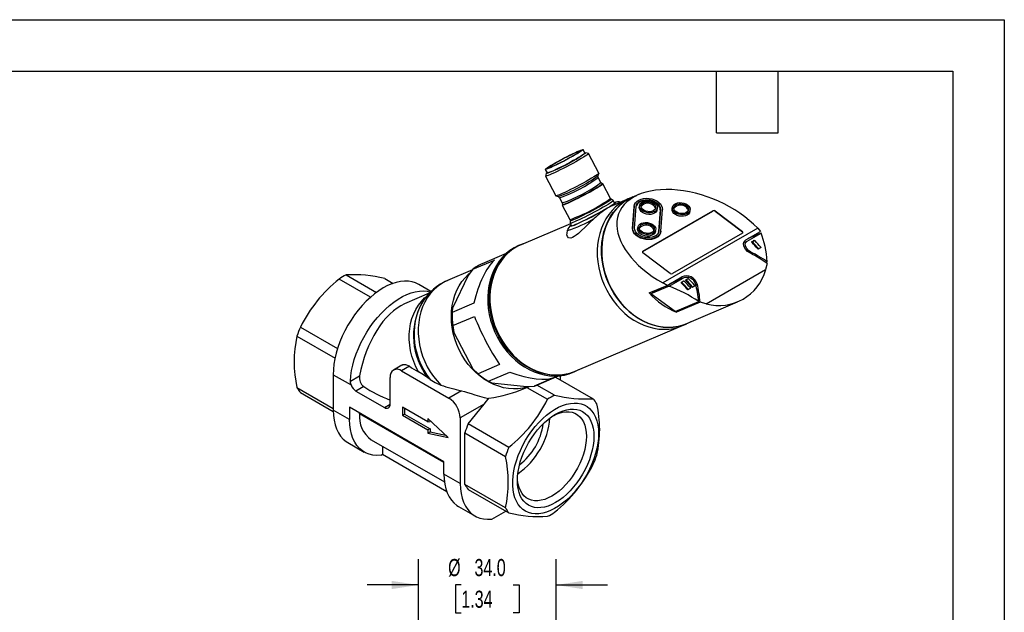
# Model space of a CAD drawing. Header units: millimetres. Extents: x 0 to 559, y 0 to 432.
# Tile 4 of 4: x 316 to 559, y 285 to 432. Entities that reach past the tile are written whole.
import ezdxf

# ---------------------------------------------------------------- set-up
doc = ezdxf.new("R2010")
doc.units = ezdxf.units.MM
doc.header["$LTSCALE"] = 2
doc.layers.add('DIMENSIONS', color=140, linetype='Continuous', lineweight=25)
doc.layers.add('TEXT', color=140, linetype='Continuous', lineweight=25)
doc.styles.add('SLDTEXTSTYLE0', font='TXT', dxfattribs={"width": 0.7})
doc.dimstyles.new('SLDDIMSTYLE5', dxfattribs={"dimtxt": 4.316016, "dimasz": 6.604, "dimexe": 0, "dimexo": 0.0625, "dimgap": 1.079004, "dimtad": 0, "dimtih": 1, "dimtoh": 1, "dimrnd": 1e-09, "dimzin": 4, "dimdsep": 46, "dimtxsty": 'SLDTEXTSTYLE0', "dimsah": 1, "dimcen": 0.09, "dimadec": 0, "dimazin": 1, "dimtfac": 1, "dimtmove": 0, "dimatfit": 0, "dimfxl": 0, "dimfrac": 2, "dimtolj": 1, "dimtzin": 12, "dimarcsym": 0})

# ---------------------------------------------------------------- blocks, each defined once
blk = doc.blocks.new('_D_10')
at = {"layer": 'DIMENSIONS'}
for p, q in [((414.08, 279.11), (414.08, 298.45)), ((448.08, 279.11), (448.08, 298.45)), ((414.08, 292.1), (401.38, 292.1)), ((424.67, 292.1), (423.22, 292.1)), ((423.22, 292.1), (423.22, 285.24)), ((437.49, 292.1), (438.94, 292.1)), ((438.94, 292.1), (438.94, 285.24)), ((448.08, 292.1), (460.78, 292.1)), ((423.22, 285.24), (424.67, 285.24)), ((438.94, 285.24), (437.49, 285.24))]:
    blk.add_line(p, q, dxfattribs=at)
for points in [[(414.08, 292.1), (407.47, 293.11), (407.47, 291.08)], [(448.08, 292.1), (454.68, 291.08), (454.68, 293.11)]]:
    blk.add_solid(points, dxfattribs=at)
at = {"layer": 'DIMENSIONS', "char_height": 4.233, "attachment_point": 1, "style": 'SLDTEXTSTYLE0'}
for s, insert in [('%%c', (421.41, 298.52)), ('34.0', (427.92, 298.52)), ('1.34', (424.67, 290.7))]:
    blk.add_mtext(s, dxfattribs=dict(at, insert=insert))

msp = doc.modelspace()

# ---------------------------------------------------------------- linework, layer by layer
at = {"color": 7, "linetype": 'Continuous'}
for p, q in [((0.005, 431.805), (558.805, 431.805)), ((558.805, 431.805), (558.805, 0.005))]:
    msp.add_line(p, q, dxfattribs=at)
for p, q in [((455.207, 398.819), (454.743, 399.703)), ((456.064, 398.727), (455.39, 398.935)), ((458.633, 393.852), (456.081, 398.714)), ((445.402, 394.801), (445.865, 393.917)), ((445.666, 393.832), (445.455, 393.16)), ((445.455, 393.138), (448.007, 388.276)), ((458.454, 393.259), (458.633, 393.83)), ((459.169, 391.538), (458.495, 392.823)), ((459.605, 391.226), (459.505, 391.257)), ((461.501, 387.633), (459.622, 391.214)), ((448.025, 388.263), (448.596, 388.086)), ((448.932, 387.804), (449.606, 386.52)), ((462.178, 387.089), (461.687, 387.424)), ((465.011, 387.105), (461.91, 385.783)), ((462.506, 386.47), (462.185, 387.081)), ((467.036, 388.023), (465.968, 387.568)), ((468.438, 388.567), (467.055, 387.977)), ((449.647, 386.083), (449.615, 385.983)), ((449.616, 385.963), (451.495, 382.382)), ((466.965, 380.199), (467.367, 385.568)), ((467.389, 385.717), (466.988, 380.348)), ((467.367, 385.568), (467.389, 385.717)), ((467.367, 385.568), (467.379, 385.68)), ((467.401, 385.828), (467.379, 385.68)), ((467.484, 380.29), (467.885, 385.659)), ((468.701, 385.9), (468.64, 385.492)), ((469.501, 374.515), (486.823, 384.514)), ((469.512, 374.589), (486.834, 384.588)), ((473.042, 384.836), (473.103, 385.245)), ((473.819, 384.817), (473.418, 379.448)), ((473.841, 384.966), (473.44, 379.597)), ((473.841, 384.966), (473.819, 384.817)), ((473.936, 379.539), (474.337, 384.908)), ((476.785, 385.429), (476.724, 385.021)), ((481.126, 384.365), (481.187, 384.774)), ((486.823, 384.514), (486.834, 384.588)), ((487.396, 384.539), (487.385, 384.465)), ((487.385, 384.465), (494.124, 379.342)), ((487.396, 384.539), (494.135, 379.416)), ((451.561, 382.11), (451.557, 381.516)), ((451.619, 381.393), (439.433, 376.195)), ((450.855, 379.702), (450.765, 379.005)), ((451.56, 381.505), (451.88, 380.894)), ((466.988, 380.348), (466.965, 380.199)), ((468.3, 380.531), (468.239, 380.123)), ((472.64, 379.467), (472.701, 379.875)), ((473.418, 379.448), (473.44, 379.597)), ((497.878, 380.278), (474.451, 366.753)), ((494.961, 377.377), (498.569, 379.46)), ((497.878, 380.278), (498.569, 379.46)), ((473.902, 379.279), (473.924, 379.428)), ((494.132, 379.04), (476.811, 369.041)), ((494.124, 379.342), (494.135, 379.416)), ((494.464, 376.732), (495.291, 377.085)), ((495.291, 377.085), (498.721, 379.065)), ((498.721, 379.065), (495.519, 377.7)), ((496.465, 376.946), (496.748, 377.109)), ((496.465, 376.946), (496.65, 377.025)), ((496.65, 377.025), (496.933, 377.188)), ((496.748, 377.109), (496.933, 377.188)), ((496.748, 377.109), (496.764, 377.115)), ((496.948, 377.195), (496.763, 377.117)), ((439.275, 376.182), (438.912, 376.028)), ((469.512, 374.589), (469.501, 374.515)), ((496.661, 376.792), (496.478, 376.713)), ((497.84, 375.239), (498.012, 375.312)), ((498.1, 375.154), (498.271, 375.226)), ((498.569, 375.397), (498.286, 375.234)), ((427.53, 370.145), (432.846, 372.412)), ((435.753, 374.012), (429.856, 371.496)), ((476.248, 369.09), (469.509, 374.213)), ((495.853, 374.238), (496.192, 374.382)), ((427.401, 369.976), (421.27, 367.361)), ((427.53, 370.145), (426.351, 368.602)), ((485.167, 361.551), (499.853, 370.029)), ((500.242, 371.574), (499.853, 370.029)), ((499.891, 371.814), (500.262, 371.973)), ((402.251, 363.222), (394.477, 367.71)), ((396.217, 368.714), (403.701, 364.394)), ((405.756, 367.861), (407.863, 366.644)), ((426.351, 368.602), (422.49, 360.529)), ((475.513, 366.15), (479.121, 368.233)), ((476.023, 365.962), (479.452, 367.942)), ((476.251, 366.576), (479.452, 367.942)), ((479.59, 368.01), (476.313, 366.612)), ((480.131, 367.516), (480.414, 367.68)), ((480.131, 367.516), (480.316, 367.595)), ((480.327, 367.362), (480.144, 367.284)), ((480.316, 367.595), (480.599, 367.758)), ((480.414, 367.68), (480.599, 367.758)), ((480.414, 367.68), (480.43, 367.685)), ((480.614, 367.766), (480.429, 367.687)), ((417.177, 364.624), (414.146, 366.374)), ((471.104, 364.27), (475.513, 366.15)), ((476.023, 365.962), (471.468, 364.019)), ((471.468, 364.019), (474.161, 365.573)), ((475.513, 366.15), (474.451, 366.753)), ((479.071, 366.904), (479.353, 367.067)), ((479.071, 366.904), (479.255, 366.983)), ((479.266, 366.75), (479.083, 366.672)), ((479.255, 366.983), (479.538, 367.146)), ((479.353, 367.067), (479.538, 367.146)), ((479.353, 367.067), (479.369, 367.073)), ((479.553, 367.154), (479.369, 367.075)), ((480.445, 365.197), (480.617, 365.27)), ((480.705, 365.112), (480.876, 365.185)), ((481.174, 365.355), (480.891, 365.192)), ((481.506, 365.809), (481.677, 365.882)), ((481.766, 365.724), (481.937, 365.797)), ((482.234, 365.968), (481.952, 365.804)), ((482.598, 366.349), (482.936, 366.493)), ((416.761, 364.188), (410.64, 361.577)), ((477.479, 359.699), (471.468, 364.019)), ((415.066, 362.007), (414.873, 361.698)), ((427.735, 361.726), (422.42, 359.459)), ((422.42, 359.459), (422.49, 360.529)), ((477.479, 359.699), (483.31, 362.187)), ((483.671, 362.008), (477.824, 359.514)), ((480.395, 356.703), (492.936, 362.052)), ((485.167, 361.551), (483.671, 362.008)), ((422.582, 356.194), (427.898, 358.461)), ((477.824, 359.514), (477.808, 359.84)), ((384.938, 355.844), (394.107, 350.551)), ((422.582, 356.194), (422.789, 354.505)), ((452.773, 344.922), (478.35, 355.831)), ((479.347, 356.202), (480.414, 356.657)), ((384.069, 353.602), (393.476, 348.171)), ((422.789, 354.505), (427.497, 345.534)), ((409.939, 346.393), (407.909, 345.221)), ((411.846, 346.141), (409.909, 345.023)), ((428.814, 344.318), (427.497, 345.534)), ((434.129, 346.586), (428.814, 344.318)), ((393.022, 344.074), (393.022, 335.296)), ((393.022, 344.074), (397.426, 341.532)), ((397.257, 342.47), (399.551, 343.794)), ((407.08, 336.775), (407.08, 343.389)), ((409.909, 345.023), (421.589, 338.279)), ((416.977, 342.845), (416.426, 343.264)), ((429.773, 343.51), (430.101, 343.268)), ((431.357, 342.428), (436.672, 344.695)), ((448.014, 343.506), (442.698, 341.239)), ((442.752, 341.262), (448.649, 343.777)), ((447.974, 343.489), (457.25, 338.134)), ((449.166, 342.801), (449.166, 343.828)), ((452.29, 344.662), (452.653, 344.816)), ((384.069, 340.883), (393.022, 335.714)), ((400.574, 341.119), (398.651, 340.008)), ((431.357, 342.428), (432.189, 342.046)), ((432.189, 342.046), (440.757, 341.148)), ((440.431, 340.745), (441.453, 341.18)), ((440.757, 341.148), (442.698, 341.239)), ((440.866, 340.93), (445.972, 337.983)), ((442.698, 341.239), (442.752, 341.262)), ((447.711, 338.987), (443.338, 341.512)), ((384.938, 339.645), (393.025, 334.977)), ((398.651, 340.008), (405.666, 335.959)), ((424.709, 340.081), (421.589, 338.279)), ((430.28, 336.764), (431.466, 338.24)), ((420.387, 322.561), (397.053, 336.032)), ((397.053, 336.032), (397.053, 332.97)), ((405.666, 335.959), (407.08, 336.775)), ((416.42, 332.441), (410.134, 336.07)), ((410.134, 336.07), (410.134, 334.036)), ((410.672, 335.759), (410.672, 334.347)), ((430.28, 336.764), (424.418, 333.381)), ((426.383, 331.918), (430.28, 336.764)), ((397.053, 332.97), (393.022, 335.296)), ((399.528, 334.398), (399.528, 334.603)), ((420.387, 322.356), (399.528, 334.398)), ((410.134, 334.036), (410.672, 334.347)), ((410.134, 334.036), (416.42, 330.408)), ((410.672, 334.347), (416.958, 330.718)), ((421.448, 328.522), (416.42, 333.253)), ((416.42, 333.253), (416.42, 332.441)), ((424.418, 333.381), (424.418, 317.172)), ((416.42, 332.441), (416.958, 332.489)), ((416.958, 332.747), (416.958, 332.489)), ((436.433, 326.116), (426.383, 331.918)), ((416.958, 330.718), (416.42, 330.408)), ((416.42, 330.408), (416.42, 329.595)), ((416.42, 329.595), (416.958, 329.953)), ((416.42, 329.595), (421.448, 328.522)), ((416.958, 330.718), (416.958, 329.953)), ((416.958, 329.953), (420.798, 329.134)), ((425.514, 329.676), (435.563, 323.875)), ((425.514, 316.957), (425.514, 329.676)), ((396.647, 327.284), (400.678, 324.957)), ((402.428, 327.989), (420.512, 317.549)), ((405.184, 326.397), (405.184, 324.395)), ((404.834, 324.193), (405.184, 324.395)), ((405.184, 324.395), (421.064, 315.228)), ((420.387, 319.499), (420.387, 322.561)), ((424.418, 317.172), (420.387, 319.499)), ((435.563, 311.155), (425.514, 316.957)), ((426.383, 315.719), (436.433, 309.918)), ((424.012, 311.487), (428.043, 309.16)), ((432.199, 308.396), (435.635, 310.379))]:
    msp.add_line(p, q)
at = {"flags": 128}
for points in [[(453.802, 399.405), (454.197, 399.567), (454.49, 399.671), (454.674, 399.716), (454.745, 399.7), (454.701, 399.624), (454.542, 399.489), (454.274, 399.299), (453.902, 399.059), (453.436, 398.775), (452.888, 398.453), (452.269, 398.101), (451.597, 397.729), (450.887, 397.344), (450.157, 396.958), (449.426, 396.578), (448.71, 396.216), (448.027, 395.879), (447.395, 395.575), (446.829, 395.313), (446.343, 395.099), (445.948, 394.937), (445.655, 394.833), (445.471, 394.788), (445.4, 394.804), (445.444, 394.88), (445.603, 395.015), (445.871, 395.205), (446.243, 395.445), (446.709, 395.729), (447.257, 396.051), (447.876, 396.403), (448.548, 396.775), (449.258, 397.16), (449.988, 397.546), (450.719, 397.926), (451.435, 398.288), (452.118, 398.626), (452.75, 398.929), (453.316, 399.191), (453.802, 399.405)], [(455.166, 398.897), (455.324, 398.935), (455.406, 398.925), (455.374, 398.854), (455.228, 398.725), (454.973, 398.54), (454.613, 398.305), (454.158, 398.024), (453.618, 397.705), (453.006, 397.354), (452.336, 396.98), (451.624, 396.592), (450.886, 396.198), (450.14, 395.809), (449.403, 395.432), (448.693, 395.078), (448.026, 394.754), (447.418, 394.467), (446.883, 394.225), (446.434, 394.034), (446.081, 393.897), (445.832, 393.818), (445.694, 393.798), (445.669, 393.839), (445.758, 393.94), (445.824, 393.995)], [(453.06, 398.977), (452.623, 398.784), (452.109, 398.544), (451.532, 398.265), (450.912, 397.955), (450.266, 397.624), (449.614, 397.282), (448.976, 396.938), (448.371, 396.604), (447.818, 396.29), (447.333, 396.005), (446.932, 395.758), (446.626, 395.557), (446.425, 395.407), (446.335, 395.313), (446.358, 395.278), (446.494, 395.302), (446.739, 395.387), (447.085, 395.527), (447.522, 395.721), (448.036, 395.96), (448.613, 396.239), (449.233, 396.549), (449.879, 396.88), (450.531, 397.223), (451.169, 397.566), (451.774, 397.9), (452.327, 398.214), (452.812, 398.499), (453.213, 398.746), (453.519, 398.947), (453.72, 399.097), (453.81, 399.191), (453.787, 399.226), (453.651, 399.202), (453.406, 399.118), (453.06, 398.977)], [(456.064, 398.727), (456.078, 398.719), (456.056, 398.65), (455.917, 398.521), (455.663, 398.333), (455.299, 398.092), (454.834, 397.802), (454.278, 397.471), (453.644, 397.105), (452.946, 396.712), (452.199, 396.302), (451.42, 395.884), (450.627, 395.467), (449.836, 395.059), (449.067, 394.672), (448.335, 394.312), (447.658, 393.988), (447.05, 393.708), (446.526, 393.477), (446.096, 393.301), (445.77, 393.183), (445.557, 393.127), (445.459, 393.133), (445.455, 393.16)], [(458.633, 393.852), (458.608, 393.788), (458.468, 393.658), (458.214, 393.471), (457.85, 393.23), (457.386, 392.94), (456.83, 392.609), (456.196, 392.243), (455.497, 391.85), (454.75, 391.44), (453.971, 391.022), (453.178, 390.604), (452.388, 390.197), (451.618, 389.809), (450.887, 389.45), (450.209, 389.126), (449.602, 388.845), (449.077, 388.614), (448.647, 388.438), (448.322, 388.321), (448.108, 388.264), (448.011, 388.271), (448.007, 388.276)], [(458.495, 392.823), (458.431, 393.038), (458.454, 393.26)], [(459.605, 391.226), (459.621, 391.215), (459.588, 391.142), (459.439, 391.009), (459.176, 390.82), (458.807, 390.578), (458.339, 390.29), (457.785, 389.962), (457.156, 389.601), (456.468, 389.217), (455.736, 388.818), (454.978, 388.414), (454.212, 388.014), (453.455, 387.627), (452.725, 387.263), (452.04, 386.93), (451.416, 386.636), (450.866, 386.387), (450.405, 386.19), (450.042, 386.05), (449.786, 385.968), (449.644, 385.949), (449.615, 385.983)], [(459.506, 391.256), (459.521, 391.246), (459.488, 391.174), (459.341, 391.043), (459.082, 390.856), (458.717, 390.618), (458.256, 390.333), (457.709, 390.009), (457.088, 389.654), (456.409, 389.275), (455.687, 388.881), (454.939, 388.482), (454.183, 388.087), (453.436, 387.705), (452.716, 387.346), (452.04, 387.017), (451.423, 386.727), (450.881, 386.482), (450.425, 386.287), (450.067, 386.149), (449.815, 386.068), (449.675, 386.049), (449.646, 386.081)], [(459.505, 391.257), (459.31, 391.363), (459.169, 391.538)], [(448.596, 388.086), (448.791, 387.979), (448.932, 387.804)], [(462.178, 387.089), (462.182, 387.086), (462.16, 387.018), (462.021, 386.888), (461.767, 386.701), (461.403, 386.459), (460.938, 386.17), (460.383, 385.838), (459.748, 385.472), (459.05, 385.08), (458.303, 384.67), (457.524, 384.251), (456.731, 383.834), (455.94, 383.427), (455.171, 383.039), (454.439, 382.679), (453.762, 382.355), (453.154, 382.075), (452.63, 381.844), (452.2, 381.668), (451.875, 381.55), (451.661, 381.494), (451.563, 381.5), (451.557, 381.516)], [(461.687, 387.424), (461.693, 387.417), (461.66, 387.344), (461.508, 387.21), (461.243, 387.018), (460.869, 386.773), (460.395, 386.481), (459.834, 386.149), (459.197, 385.784), (458.5, 385.395), (457.759, 384.991), (456.992, 384.582), (456.216, 384.177), (455.45, 383.785), (454.712, 383.417), (454.018, 383.079), (453.386, 382.782), (452.829, 382.53), (452.362, 382.331), (451.994, 382.188), (451.736, 382.106), (451.592, 382.086), (451.561, 382.11)], [(465.968, 387.568), (465.829, 387.507), (464.748, 386.958), (463.728, 386.294), (462.775, 385.521), (461.897, 384.643), (461.102, 383.669), (460.394, 382.605), (459.78, 381.459), (459.263, 380.24), (458.849, 378.958), (458.54, 377.622), (458.338, 376.242), (458.245, 374.829), (458.262, 373.394), (458.388, 371.947), (458.623, 370.5), (458.965, 369.064), (459.411, 367.648), (459.958, 366.265), (460.602, 364.925), (461.337, 363.638), (462.158, 362.413), (463.06, 361.261), (464.034, 360.19), (465.074, 359.207), (466.172, 358.321), (467.319, 357.538), (468.506, 356.865), (469.726, 356.305), (470.967, 355.865), (472.222, 355.546), (473.48, 355.351), (474.731, 355.283), (475.967, 355.34), (477.177, 355.524), (478.354, 355.832), (479.347, 356.202)], [(481.372, 357.12), (480.554, 356.718), (479.421, 356.288), (478.245, 355.979), (477.034, 355.796), (475.798, 355.738), (474.547, 355.807), (473.289, 356.001), (472.035, 356.32), (470.793, 356.761), (469.574, 357.32), (468.386, 357.993), (467.239, 358.776), (466.141, 359.662), (465.101, 360.645), (464.127, 361.716), (463.226, 362.869), (462.404, 364.093), (461.669, 365.38), (461.025, 366.721), (460.479, 368.104), (460.033, 369.519), (459.691, 370.955), (459.456, 372.403), (459.329, 373.849), (459.313, 375.285), (459.405, 376.698), (459.607, 378.077), (459.916, 379.413), (460.331, 380.695), (460.847, 381.914), (461.461, 383.06), (462.169, 384.124), (462.965, 385.099), (463.842, 385.976), (464.795, 386.75), (465.816, 387.413), (466.896, 387.963), (468.029, 388.393), (468.033, 388.394)], [(467.055, 387.977), (466.916, 387.917), (465.839, 387.369), (464.821, 386.707), (463.871, 385.936), (462.996, 385.061), (462.203, 384.089), (461.497, 383.028), (460.885, 381.886), (460.37, 380.671), (459.957, 379.393), (459.649, 378.06), (459.447, 376.685), (459.355, 375.276), (459.372, 373.845), (459.498, 372.403), (459.732, 370.96), (460.073, 369.527), (460.517, 368.116), (461.063, 366.737), (461.704, 365.401), (462.437, 364.117), (463.256, 362.896), (464.155, 361.747), (465.127, 360.679), (466.163, 359.699), (467.258, 358.816), (468.402, 358.036), (469.586, 357.364), (470.802, 356.806), (472.04, 356.367), (473.29, 356.049), (474.544, 355.855), (475.792, 355.787), (477.024, 355.844), (478.232, 356.027), (479.404, 356.335), (480.395, 356.703)], [(461.687, 387.424), (461.581, 387.517), (461.501, 387.633)], [(467.389, 385.717), (467.489, 386.16), (467.72, 386.57), (468.07, 386.931), (468.529, 387.231), (469.077, 387.457), (469.693, 387.6), (470.355, 387.656), (471.036, 387.621), (471.71, 387.498), (472.352, 387.291), (472.937, 387.008), (473.442, 386.659), (473.848, 386.259), (474.139, 385.823), (474.304, 385.366), (474.337, 384.908)], [(467.885, 385.659), (467.981, 386.063), (468.203, 386.434), (468.541, 386.756), (468.981, 387.015), (469.502, 387.2), (470.084, 387.302), (470.699, 387.317), (471.322, 387.244), (471.924, 387.088), (472.48, 386.853), (472.966, 386.551), (473.359, 386.195), (473.644, 385.801), (473.807, 385.385), (473.841, 384.966)], [(473.819, 384.817), (473.785, 385.236), (473.622, 385.652), (473.337, 386.047), (472.944, 386.403), (472.458, 386.705), (471.902, 386.939), (471.3, 387.096), (470.677, 387.168), (470.062, 387.153), (469.48, 387.051), (468.958, 386.867), (468.519, 386.608), (468.181, 386.286), (467.959, 385.914), (467.887, 385.68)], [(472.475, 386.481), (472.801, 386.172), (473.017, 385.828), (473.11, 385.469), (473.075, 385.116), (472.913, 384.79), (472.634, 384.509), (472.255, 384.29), (471.797, 384.146), (471.287, 384.084), (470.755, 384.109), (470.231, 384.219), (469.746, 384.408), (469.329, 384.664), (469.002, 384.973), (468.787, 385.317), (468.694, 385.676), (468.729, 386.029), (468.891, 386.355), (469.17, 386.636), (469.549, 386.855), (470.007, 386.999), (470.517, 387.061), (471.049, 387.036), (471.573, 386.926), (472.058, 386.737), (472.475, 386.481)], [(472.196, 386.319), (472.493, 386.03), (472.672, 385.706), (472.719, 385.372), (472.632, 385.053), (472.417, 384.773), (472.089, 384.552), (471.673, 384.407), (471.2, 384.348), (470.705, 384.38), (470.224, 384.5), (469.794, 384.7), (469.446, 384.965), (469.206, 385.274), (469.092, 385.606), (469.112, 385.935), (469.264, 386.238), (469.539, 386.491), (469.914, 386.676), (470.363, 386.779), (470.851, 386.792), (471.344, 386.716), (471.803, 386.554), (472.196, 386.319)], [(449.606, 386.52), (449.67, 386.304), (449.647, 386.083)], [(451.88, 380.894), (451.884, 380.889), (451.982, 380.883), (452.195, 380.939), (452.521, 381.056), (452.951, 381.233), (453.475, 381.463), (454.083, 381.744), (454.76, 382.068), (455.492, 382.427), (456.261, 382.815), (457.052, 383.222), (457.845, 383.64), (458.624, 384.058), (459.371, 384.468), (460.069, 384.861), (460.703, 385.227), (461.259, 385.558), (461.724, 385.848), (462.088, 386.089), (462.342, 386.277), (462.481, 386.406), (462.506, 386.47)], [(462.456, 386.566), (462.591, 386.611), (462.781, 386.629), (462.739, 386.524), (462.463, 386.298), (462.245, 386.146), (461.975, 385.969), (461.324, 385.566), (460.567, 385.121)], [(461.914, 385.774), (461.506, 385.601), (460.567, 385.121)], [(473.042, 384.836), (472.948, 384.54), (472.726, 384.234), (472.395, 383.983), (471.973, 383.8), (471.486, 383.696), (470.961, 383.678), (470.429, 383.745), (469.921, 383.896), (469.467, 384.12), (469.092, 384.405), (468.819, 384.734), (468.664, 385.088), (468.635, 385.446), (468.64, 385.492)], [(481.126, 384.365), (481.032, 384.069), (480.81, 383.764), (480.479, 383.512), (480.057, 383.329), (479.57, 383.225), (479.045, 383.207), (478.513, 383.275), (478.005, 383.425), (477.55, 383.649), (477.176, 383.934), (476.903, 384.263), (476.747, 384.617), (476.719, 384.975), (476.724, 385.021)], [(480.559, 386.01), (480.885, 385.701), (481.101, 385.357), (481.194, 384.998), (481.158, 384.645), (480.997, 384.319), (480.718, 384.038), (480.339, 383.82), (479.881, 383.675), (479.371, 383.614), (478.839, 383.638), (478.315, 383.748), (477.83, 383.937), (477.413, 384.193), (477.086, 384.503), (476.871, 384.846), (476.778, 385.205), (476.813, 385.558), (476.975, 385.884), (477.254, 386.165), (477.633, 386.384), (478.091, 386.528), (478.601, 386.59), (479.133, 386.565), (479.657, 386.455), (480.142, 386.266), (480.559, 386.01)], [(480.28, 385.849), (480.577, 385.559), (480.756, 385.235), (480.803, 384.901), (480.716, 384.583), (480.5, 384.302), (480.173, 384.081), (479.757, 383.936), (479.284, 383.877), (478.789, 383.909), (478.308, 384.029), (477.878, 384.229), (477.53, 384.494), (477.29, 384.804), (477.175, 385.135), (477.195, 385.465), (477.348, 385.767), (477.622, 386.02), (477.998, 386.205), (478.446, 386.308), (478.935, 386.322), (479.427, 386.245), (479.887, 386.083), (480.28, 385.849)], [(457.507, 382.694), (456.322, 381.588), (455.168, 380.464), (454.379, 379.699), (453.613, 378.997), (453.075, 378.554), (452.566, 378.198), (452.095, 377.955), (451.685, 377.84), (451.14, 377.931), (450.874, 378.211), (450.756, 378.612), (450.792, 379.002)], [(451.495, 382.382), (451.545, 382.25), (451.561, 382.11)], [(452.821, 381.145), (452.724, 381.101), (452.184, 380.883), (451.796, 380.753), (451.606, 380.735), (451.647, 380.84), (451.83, 380.989)], [(473.902, 379.279), (473.814, 378.948), (473.583, 378.538), (473.233, 378.176), (472.774, 377.876), (472.226, 377.65), (471.61, 377.507), (470.948, 377.451), (470.267, 377.486), (469.593, 377.609), (468.951, 377.816), (468.366, 378.1), (467.861, 378.448), (467.455, 378.848), (467.164, 379.285), (466.999, 379.741), (466.965, 380.199)], [(473.936, 379.539), (473.836, 379.096), (473.606, 378.686), (473.255, 378.324), (472.796, 378.025), (472.248, 377.799), (471.632, 377.655), (470.97, 377.6), (470.289, 377.634), (469.615, 377.758), (468.973, 377.965), (468.388, 378.248), (467.883, 378.597), (467.477, 378.997), (467.186, 379.433), (467.021, 379.889), (466.988, 380.348)], [(473.44, 379.597), (473.344, 379.193), (473.122, 378.822), (472.784, 378.5), (472.344, 378.241), (471.823, 378.056), (471.241, 377.954), (470.626, 377.939), (470.003, 378.011), (469.401, 378.168), (468.845, 378.403), (468.359, 378.705), (467.966, 379.06), (467.681, 379.455), (467.518, 379.871), (467.484, 380.29)], [(472.64, 379.467), (472.547, 379.171), (472.325, 378.865), (471.994, 378.613), (471.572, 378.43), (471.084, 378.327), (470.56, 378.308), (470.028, 378.376), (469.52, 378.527), (469.065, 378.751), (468.691, 379.036), (468.418, 379.364), (468.262, 379.718), (468.233, 380.077), (468.239, 380.123)], [(472.074, 381.111), (472.4, 380.802), (472.616, 380.458), (472.709, 380.1), (472.673, 379.747), (472.511, 379.421), (472.233, 379.14), (471.854, 378.921), (471.396, 378.777), (470.886, 378.715), (470.353, 378.74), (469.83, 378.85), (469.345, 379.039), (468.927, 379.295), (468.601, 379.604), (468.385, 379.948), (468.292, 380.307), (468.328, 380.659), (468.49, 380.986), (468.768, 381.266), (469.148, 381.485), (469.605, 381.63), (470.115, 381.691), (470.648, 381.666), (471.171, 381.556), (471.656, 381.368), (472.074, 381.111)], [(471.795, 380.95), (472.091, 380.66), (472.27, 380.337), (472.318, 380.003), (472.231, 379.684), (472.015, 379.404), (471.687, 379.183), (471.271, 379.038), (470.798, 378.979), (470.303, 379.011), (469.823, 379.131), (469.393, 379.331), (469.045, 379.595), (468.804, 379.905), (468.69, 380.237), (468.71, 380.566), (468.863, 380.869), (469.137, 381.122), (469.512, 381.306), (469.961, 381.41), (470.45, 381.423), (470.942, 381.346), (471.402, 381.185), (471.795, 380.95)], [(496.081, 374.081), (495.397, 374.55), (494.861, 375.13), (494.493, 375.805), (494.389, 376.504), (494.546, 376.984), (494.871, 377.321), (494.961, 377.377)], [(496.192, 374.382), (495.625, 374.767), (495.183, 375.249), (494.888, 375.81), (494.818, 376.382), (494.957, 376.775), (495.291, 377.085)], [(496.661, 376.792), (496.615, 376.854), (496.595, 376.92), (496.606, 376.978), (496.639, 377.018), (496.65, 377.025)], [(438.912, 376.028), (438.772, 375.967), (437.692, 375.418), (436.671, 374.754), (435.718, 373.98), (434.841, 373.103), (434.045, 372.128), (433.338, 371.064), (432.723, 369.918), (432.207, 368.7), (431.793, 367.418), (431.483, 366.082), (431.281, 364.702), (431.189, 363.289), (431.205, 361.854), (431.332, 360.407), (431.567, 358.96), (431.909, 357.523), (432.355, 356.108), (432.902, 354.725), (433.545, 353.385), (434.28, 352.097), (435.102, 350.873), (436.003, 349.721), (436.977, 348.649), (438.017, 347.667), (439.115, 346.781), (440.262, 345.998), (441.45, 345.324), (442.669, 344.765), (443.911, 344.324), (445.165, 344.005), (446.423, 343.811), (447.675, 343.742), (448.91, 343.8), (450.121, 343.984), (451.297, 344.292), (452.29, 344.662)], [(453.611, 345.279), (452.793, 344.877), (451.66, 344.447), (450.484, 344.138), (449.273, 343.955), (448.038, 343.897), (446.786, 343.966), (445.528, 344.16), (444.274, 344.479), (443.032, 344.92), (441.813, 345.479), (440.625, 346.153), (439.478, 346.935), (438.38, 347.821), (437.34, 348.804), (436.366, 349.875), (435.465, 351.028), (434.643, 352.252), (433.908, 353.539), (433.265, 354.88), (432.718, 356.263), (432.272, 357.678), (431.93, 359.115), (431.695, 360.562), (431.568, 362.009), (431.552, 363.444), (431.644, 364.857), (431.846, 366.236), (432.156, 367.572), (432.57, 368.855), (433.086, 370.073), (433.701, 371.219), (434.408, 372.283), (435.204, 373.258), (436.081, 374.135), (437.034, 374.909), (438.055, 375.573), (439.135, 376.122), (440.268, 376.552), (440.272, 376.553)], [(496.478, 376.713), (496.425, 376.787), (496.411, 376.854), (496.427, 376.909), (496.465, 376.946)], [(498.577, 375.639), (498.615, 375.578), (498.63, 375.513), (498.62, 375.455), (498.589, 375.412), (498.569, 375.397)], [(436.337, 374.233), (436.249, 374.154), (435.374, 373.279), (434.581, 372.308), (433.875, 371.247), (433.263, 370.104), (432.748, 368.889), (432.335, 367.611), (432.026, 366.279), (431.825, 364.903), (431.733, 363.494), (431.749, 362.063), (431.875, 360.621), (432.11, 359.178), (432.45, 357.745), (432.895, 356.334), (433.44, 354.955), (434.082, 353.619), (434.815, 352.336), (435.634, 351.115), (436.533, 349.966), (437.504, 348.897), (438.541, 347.918), (439.636, 347.034), (440.779, 346.254), (441.964, 345.582), (443.179, 345.024), (444.417, 344.585), (445.668, 344.267), (446.922, 344.073), (448.17, 344.005), (449.232, 344.047)], [(421.27, 367.361), (420.642, 367.069), (419.623, 366.481), (418.669, 365.781), (417.787, 364.975), (416.984, 364.069), (416.267, 363.07), (415.641, 361.987), (415.111, 360.828), (414.682, 359.603), (414.357, 358.322), (414.139, 356.994), (414.03, 355.632), (414.03, 354.245), (414.14, 352.845), (414.358, 351.444), (414.683, 350.052), (415.112, 348.682), (415.642, 347.343), (416.268, 346.047), (416.986, 344.805), (417.789, 343.626), (418.671, 342.521), (419.626, 341.497)], [(441.181, 341.106), (441.033, 341.059), (439.895, 340.77), (438.724, 340.605), (437.528, 340.565), (436.319, 340.65), (435.105, 340.86), (433.896, 341.193), (432.702, 341.647), (431.532, 342.217), (430.397, 342.899), (429.304, 343.688), (428.264, 344.578), (427.284, 345.56), (426.371, 346.628), (425.535, 347.772), (424.781, 348.983), (424.114, 350.253), (423.542, 351.569), (423.068, 352.923), (422.696, 354.302), (422.429, 355.696), (422.27, 357.094), (422.219, 358.484), (422.277, 359.855), (422.443, 361.197), (422.716, 362.498), (423.095, 363.747), (423.575, 364.935), (424.154, 366.053), (424.825, 367.091), (425.585, 368.04), (426.426, 368.894), (426.703, 369.139)], [(480.144, 367.284), (480.091, 367.358), (480.076, 367.425), (480.092, 367.48), (480.131, 367.516)], [(480.327, 367.362), (480.281, 367.424), (480.261, 367.491), (480.272, 367.549), (480.305, 367.588), (480.316, 367.595)], [(414.146, 366.374), (413.351, 366.756), (412.494, 367.02), (411.584, 367.165), (410.626, 367.187), (409.629, 367.089), (408.599, 366.869), (407.545, 366.531), (406.475, 366.076), (405.397, 365.507), (404.318, 364.83), (403.248, 364.05), (402.194, 363.171), (401.164, 362.202), (400.167, 361.149), (399.209, 360.021), (398.299, 358.826), (397.442, 357.572), (396.647, 356.271), (395.917, 354.931), (395.26, 353.562), (394.68, 352.176), (394.182, 350.783), (393.768, 349.392), (393.444, 348.016), (393.21, 346.664), (393.069, 345.347), (393.022, 344.074)], [(479.083, 366.672), (479.03, 366.745), (479.016, 366.812), (479.032, 366.867), (479.071, 366.904)], [(479.266, 366.75), (479.22, 366.812), (479.2, 366.878), (479.211, 366.936), (479.244, 366.976), (479.255, 366.983)], [(481.182, 365.597), (481.22, 365.536), (481.235, 365.471), (481.225, 365.413), (481.194, 365.37), (481.174, 365.355)], [(482.243, 366.209), (482.281, 366.148), (482.296, 366.084), (482.286, 366.026), (482.255, 365.982), (482.234, 365.968)], [(397.257, 342.47), (397.364, 343.761), (397.563, 345.09), (397.852, 346.446), (398.229, 347.82), (398.69, 349.201), (399.234, 350.579), (399.855, 351.944), (400.549, 353.285), (401.311, 354.592), (402.135, 355.856), (403.015, 357.067), (403.944, 358.216), (404.915, 359.295), (405.922, 360.295), (406.956, 361.209), (408.01, 362.03), (409.076, 362.752), (410.146, 363.37), (411.212, 363.878), (412.266, 364.274), (413.3, 364.554), (414.306, 364.716), (415.278, 364.759), (416.207, 364.683), (417.027, 364.505)], [(414.079, 344.785), (413.443, 346.031), (412.904, 347.324), (412.467, 348.652), (412.136, 350.003), (411.913, 351.366), (411.801, 352.728), (411.801, 354.077), (411.912, 355.401), (412.133, 356.688), (412.463, 357.927), (412.899, 359.108), (413.437, 360.218), (414.072, 361.249), (414.798, 362.191), (415.609, 363.036), (416.059, 363.433)], [(415.056, 361.991), (414.498, 360.994), (413.985, 359.837), (413.574, 358.614), (413.269, 357.336), (413.073, 356.013), (412.986, 354.657), (413.011, 353.278), (413.145, 351.89), (413.39, 350.502), (413.741, 349.127), (414.198, 347.777), (414.754, 346.463), (415.407, 345.196), (416.15, 343.986), (416.977, 342.845)], [(411.846, 346.141), (410.978, 346.536), (410.181, 346.504), (409.965, 346.351)], [(416.426, 343.264), (415.311, 344.05), (414.079, 344.785)], [(397.426, 341.532), (397.269, 342.143), (397.257, 342.47)], [(416.977, 342.845), (418.169, 342.112), (419.626, 341.497)], [(424.709, 340.081), (425.458, 339.898), (426.213, 339.679), (427.129, 339.389), (428.01, 339.102), (429.198, 338.732), (430.293, 338.435), (431.438, 338.206)], [(458.571, 329.501), (458.524, 328.327), (458.385, 327.11), (458.154, 325.86), (457.833, 324.588), (457.426, 323.305), (456.936, 322.023), (456.366, 320.753), (455.723, 319.506), (455.012, 318.293), (454.239, 317.125), (453.411, 316.012), (452.534, 314.963), (451.618, 313.988), (450.669, 313.096), (449.697, 312.295), (448.71, 311.59), (447.716, 310.989), (446.724, 310.498), (445.743, 310.119), (444.781, 309.857), (443.848, 309.713), (442.951, 309.69), (442.097, 309.787), (441.296, 310.004), (440.553, 310.338), (439.875, 310.786), (439.268, 311.345), (438.738, 312.01), (438.288, 312.775), (437.924, 313.633), (437.648, 314.577), (437.463, 315.598), (437.369, 316.687), (437.369, 317.836), (437.463, 319.032), (437.648, 320.268), (437.924, 321.53), (438.288, 322.809), (438.738, 324.092), (439.268, 325.37), (439.875, 326.63), (440.553, 327.861), (441.296, 329.053), (442.097, 330.195), (442.951, 331.277), (443.848, 332.29), (444.781, 333.224), (445.743, 334.072), (446.724, 334.826), (447.716, 335.479), (448.71, 336.026), (449.697, 336.462), (450.669, 336.782), (451.618, 336.985), (452.534, 337.069), (453.411, 337.032), (454.239, 336.875), (455.012, 336.6), (455.723, 336.208), (456.366, 335.703), (456.936, 335.091), (457.426, 334.375), (457.833, 333.563), (458.154, 332.661), (458.385, 331.677), (458.524, 330.621), (458.571, 329.501)], [(393.022, 335.296), (393.074, 334.02), (393.229, 332.813), (393.486, 331.688), (393.843, 330.652), (394.297, 329.715), (394.844, 328.885), (395.479, 328.169), (396.197, 327.572), (396.647, 327.284)], [(457.41, 328.831), (457.365, 327.735), (457.229, 326.598), (457.003, 325.43), (456.691, 324.241), (456.295, 323.045), (455.818, 321.852), (455.266, 320.673), (454.644, 319.521), (453.957, 318.405), (453.212, 317.338), (452.417, 316.329), (451.579, 315.387), (450.706, 314.523), (449.807, 313.743), (448.89, 313.057), (447.964, 312.47), (447.038, 311.988), (446.122, 311.616), (445.222, 311.357), (444.35, 311.214), (443.512, 311.187), (442.716, 311.279), (441.972, 311.487), (441.285, 311.809), (440.663, 312.243), (440.11, 312.784), (439.634, 313.427), (439.237, 314.166), (438.925, 314.993), (438.7, 315.902), (438.564, 316.882), (438.518, 317.925), (438.564, 319.02), (438.7, 320.158), (438.925, 321.326), (439.237, 322.514), (439.634, 323.711), (440.11, 324.904), (440.663, 326.082), (441.285, 327.235), (441.972, 328.35), (442.716, 329.418), (443.512, 330.427), (444.35, 331.368), (445.222, 332.233), (446.122, 333.012), (447.038, 333.699), (447.964, 334.286), (448.89, 334.767), (449.807, 335.14), (450.706, 335.399), (451.579, 335.542), (452.417, 335.568), (453.212, 335.477), (453.957, 335.269), (454.644, 334.947), (455.266, 334.513), (455.818, 333.972), (456.295, 333.329), (456.691, 332.59), (457.003, 331.762), (457.229, 330.854), (457.365, 329.874), (457.41, 328.831)], [(447.491, 333.999), (447.936, 334.215), (448.818, 334.563), (449.68, 334.794), (450.513, 334.906), (451.308, 334.897), (452.057, 334.767), (452.751, 334.519), (453.382, 334.155), (453.943, 333.678), (454.429, 333.094), (454.835, 332.41), (455.154, 331.633), (455.385, 330.77), (455.525, 329.833), (455.572, 328.831)], [(404.834, 324.193), (403.803, 324.138), (402.818, 324.217), (401.889, 324.429), (401.023, 324.773), (400.228, 325.245), (399.509, 325.842), (398.874, 326.559), (398.327, 327.389), (397.874, 328.325), (397.517, 329.361), (397.26, 330.486), (397.105, 331.693), (397.053, 332.97)], [(455.572, 328.831), (455.525, 327.775), (455.385, 326.676), (455.154, 325.547), (454.835, 324.4), (454.429, 323.248), (453.943, 322.103), (453.382, 320.978), (452.751, 319.885), (452.057, 318.836), (451.308, 317.842), (450.513, 316.916), (449.68, 316.065), (448.818, 315.301), (447.936, 314.631), (447.045, 314.062), (446.154, 313.602), (445.272, 313.254), (444.41, 313.023), (443.577, 312.911), (442.782, 312.92), (442.033, 313.049), (441.34, 313.298), (440.709, 313.662), (440.147, 314.139), (439.661, 314.722), (439.256, 315.407), (438.936, 316.184), (438.705, 317.047), (438.565, 317.984), (438.53, 318.476)], [(420.387, 319.499), (420.439, 318.222), (420.594, 317.016), (420.851, 315.89), (421.208, 314.855), (421.662, 313.918), (422.209, 313.088), (422.844, 312.371), (423.562, 311.775), (424.012, 311.487)], [(424.418, 317.172), (424.47, 315.895), (424.625, 314.689), (424.882, 313.563), (425.239, 312.528), (425.692, 311.591), (426.239, 310.761), (426.874, 310.045), (427.593, 309.448), (428.388, 308.976), (429.254, 308.632), (430.183, 308.42), (431.168, 308.341), (432.199, 308.396)]]:
    msp.add_lwpolyline(points, dxfattribs=at)
for centre, radius, start, end in [((434.178, 427.542), 35.598, 289.16648, 306.20948), ((434.603, 426.732), 41.102, 289.90409, 305.47186), ((436.891, 422.373), 36.606, 289.20484, 306.17112), ((437.641, 420.942), 36.442, 289.16648, 306.20948), ((438.643, 419.034), 38.84, 289.3235, 306.05246), ((463.306, 384.831), 1.952, 68.03113, 116.11874), ((417.312, 459.852), 86.346, 294.28267, 300.06234), ((473.126, 366.146), 22.755, 123.49911, 133.34492), ((470.744, 384.319), 2.114, 48.85148, 141.54278), ((471.472, 384.913), 1.198, 9.09188, 56.39194), ((478.828, 383.848), 2.114, 48.85148, 141.54278), ((479.556, 384.442), 1.198, 9.09188, 56.39194), ((487.063, 384.026), 0.545, 53.79956, 116.2212), ((487.074, 384.1), 0.545, 53.79956, 116.2212), ((442.379, 407.438), 29.003, 286.99256, 301.44048), ((452.762, 379.315), 1.939, 119.07507, 168.28229), ((470.342, 378.95), 2.114, 48.85148, 141.54278), ((471.071, 379.544), 1.198, 9.09188, 56.39194), ((493.98, 379.124), 0.261, 7.20282, 56.36345), ((494.035, 379.229), 0.212, 297.1238, 61.81397), ((497.03, 376.942), 0.264, 41.78635, 111.50582), ((480.785, 360.753), 23.198, 39.91548, 44.86494), ((443.928, 365.682), 11.434, 113.14662, 131.59612), ((469.609, 374.4), 0.212, 117.1238, 241.81397), ((480.583, 360.666), 22.587, 40.17987, 45.27381), ((480.219, 360.427), 23.198, 39.91548, 44.86494), ((498.027, 375.376), 0.232, 216.20849, 288.24662), ((498.199, 375.45), 0.233, 216.42649, 291.75178), ((469.61, 374.308), 0.234, 117.80646, 157.40215), ((434.177, 361.379), 11.001, 113.12728, 127.17544), ((488.26, 373.153), 12.007, 255.07447, 344.92016), ((416.8, 339.998), 35.584, 128.85285, 153.55801), ((403.692, 353.756), 16.723, 116.55437, 123.44025), ((398.194, 337.067), 31.709, 76.20481, 93.57615), ((426.511, 355.04), 13.386, 112.90929, 148.76995), ((476.57, 369.529), 0.545, 233.79956, 296.2212), ((480.249, 365.654), 2.815, 17.3351, 113.6266), ((480.357, 365.821), 2.306, 17.41808, 113.09904), ((464.249, 351.236), 22.587, 40.17987, 45.27381), ((463.885, 350.997), 23.198, 39.91548, 44.86494), ((480.696, 367.513), 0.264, 41.78635, 111.50582), ((464.45, 351.324), 23.198, 39.91548, 44.86494), ((463.188, 350.624), 22.587, 40.17987, 45.27381), ((462.824, 350.385), 23.198, 39.91548, 44.86494), ((479.635, 366.9), 0.264, 41.78635, 111.50582), ((463.39, 350.712), 23.198, 39.91548, 44.86494), ((480.632, 365.334), 0.232, 216.20849, 288.24662), ((480.804, 365.409), 0.233, 216.42649, 291.75178), ((481.693, 365.946), 0.232, 216.20849, 288.24662), ((481.865, 366.021), 0.233, 216.42649, 291.75178), ((484.056, 375.444), 17.106, 220.78733, 248.63398), ((429.733, 353.667), 16.891, 151.61007, 218.01737), ((440.1, 358.385), 17.741, 173.05958, 192.63142), ((440.859, 358.739), 18.453, 177.76381, 187.92719), ((411.219, 344.357), 28.681, 156.39191, 161.19673), ((411.911, 347.242), 28.56, 167.13381, 192.86619), ((408.804, 343.669), 1.747, 50.79671, 189.21404), ((439.839, 357.124), 16.931, 223.20036, 233.52041), ((402.19, 343.269), 2.69, 168.74367, 233.0806), ((440.071, 356.806), 16.813, 227.96439, 238.77947), ((448.284, 355.489), 11.481, 274.73596, 293.01472), ((390.327, 344.357), 7.158, 209.03574, 221.16561), ((400.306, 342.593), 3.07, 200.22711, 237.36203), ((418.277, 333.101), 6.147, 2.60548, 57.39452), ((455.187, 324.028), 16.723, 116.55437, 123.44025), ((455.272, 369.781), 31.709, 256.20481, 273.57615), ((451.862, 333.422), 7.158, 29.03574, 41.16561), ((406.218, 336.635), 0.873, 230.79671, 9.21404), ((414.11, 353.828), 35.584, 308.85285, 333.55801), ((430.696, 330.537), 28.151, 346.94377, 13.05623), ((406.482, 333.684), 6.991, 174.13499, 234.55283), ((427.86, 334.984), 18.784, 304.95397, 355.0514), ((452.664, 320.432), 28.681, 156.39191, 161.19673), ((429.492, 334.042), 15.545, 307.85708, 352.1483), ((462.714, 314.63), 28.681, 156.39191, 161.19673), ((407.72, 317.515), 28.56, 347.13381, 12.86619), ((430.97, 333.422), 28.681, 336.39191, 341.19673), ((425.284, 337.865), 35.716, 308.89902, 333.51183), ((431.772, 320.431), 7.158, 209.03574, 221.16561), ((441.822, 314.63), 7.158, 209.03574, 221.16561), ((444.099, 341.886), 32.875, 256.5151, 273.26587), ((438.496, 324.024), 16.723, 296.55437, 303.44025)]:
    msp.add_arc(centre, radius, start, end)
for centre, major_axis, ratio, start_param, end_param in [((482.684, 376.161), (19.06, -7.913), 0.5850827, 0.9228956, 4.5174977), ((492.353, 366.907), (1.277, 17.271), 0.4588135, 5.0438234, 5.5267262), ((433.615, 355.232), (2.182, 18.398), 0.3749931, 0.4129023, 1.2548748), ((493.257, 367.429), (14.945, -8.141), 0.4230036, 1.3244262, 1.612104), ((493.584, 367.617), (14.945, -8.141), 0.4230036, 1.3467796, 1.6264114), ((476.657, 357.845), (15.193, -7.983), 0.4149117, 1.3433245, 1.8262273), ((475.426, 357.135), (0.993, 17.133), 0.4661619, 5.0385653, 5.318197), ((475.753, 357.324), (0.993, 17.133), 0.4661619, 5.0162118, 5.3038896), ((409.611, 344.993), (5.274, 16.938), 0.5360913, 0.4279572, 1.806076), ((433.615, 355.232), (-7.358, 14.727), 0.2362985, 1.2337815, 2.075754), ((424.044, 351.15), (18.92, -5.891), 0.4941768, 4.1741895, 4.3175276), ((433.615, 355.232), (16.299, -10.195), 0.4202795, 5.1518855, 5.993858), ((412.574, 346.258), (18.92, -5.891), 0.4941768, 4.1874789, 4.5739398), ((424.044, 351.15), (20.385, -6.347), 0.4941768, 4.6491585, 4.8973152), ((425.116, 351.607), (25.529, 0.648), 0.5448544, 4.9499054, 5.3418901)]:
    msp.add_ellipse(centre, major_axis=major_axis, ratio=ratio, start_param=start_param, end_param=end_param)
at = {"layer": 'TEXT'}
for p, q in [((12.7, 419.1), (546.1, 419.1)), ((487.68, 403.86), (487.68, 419.1)), ((502.92, 403.86), (502.92, 419.1)), ((546.1, 419.1), (546.1, 12.7)), ((487.68, 403.86), (502.92, 403.86))]:
    msp.add_line(p, q, dxfattribs=at)

# ---------------------------------------------------------------- dimensions: what is measured, and where the dimension line sits
at = {"layer": 'DIMENSIONS'}
dim = msp.add_linear_dim(base=(448.078, 292.099), p1=(414.078, 276.565), p2=(448.078, 276.565), angle=0, text='%%c<>', dimstyle='SLDDIMSTYLE5', dxfattribs=at)
dim.commit()
dim.dimension.update_dxf_attribs({"geometry": '_D_10', "text_midpoint": (431.078, 292.099), "dimtype": 160})

doc.saveas('drawing.dxf')
